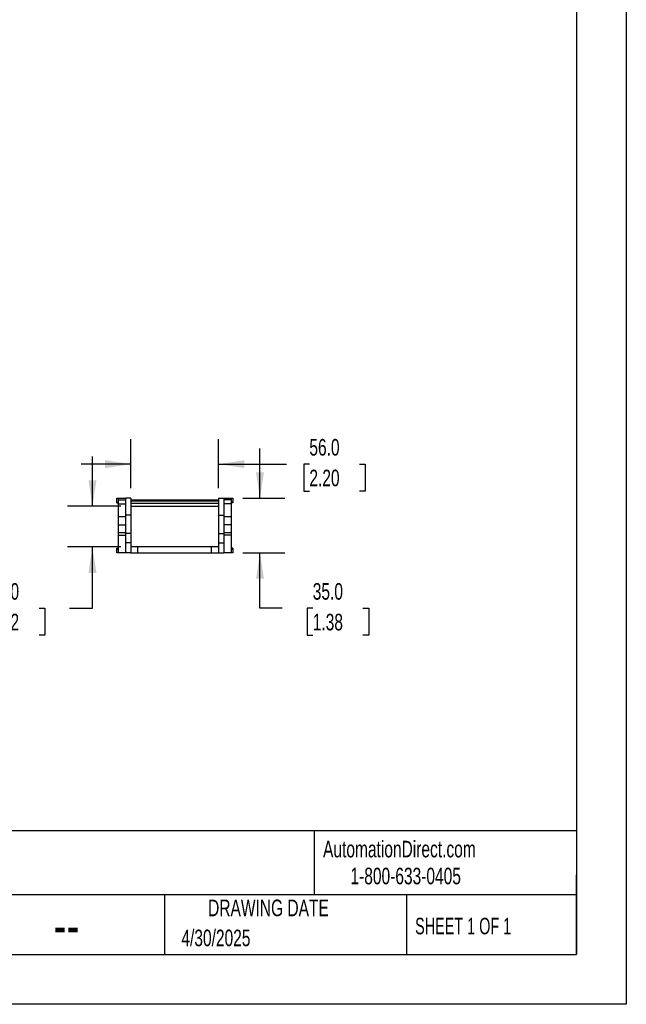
# Model space of a CAD drawing. Header units: millimetres. Extents: x 0 to 1397, y 0 to 1080.
# Tile 3 of 11: x 1010 to 1397, y 0 to 628. Entities that reach past the tile are written whole.
import ezdxf

# ---------------------------------------------------------------- set-up
doc = ezdxf.new("R2010")
doc.units = ezdxf.units.MM
doc.header["$LTSCALE"] = 5
doc.layers.add('DIMENSIONS', color=140, linetype='Continuous', lineweight=25)
doc.layers.add('TEXT', color=140, linetype='Continuous', lineweight=25)
doc.styles.add('SLDTEXTSTYLE0', font='TXT', dxfattribs={"width": 0.7})
doc.styles.add('SLDTEXTSTYLE1', font='TXT', dxfattribs={"width": 0.65})
doc.dimstyles.new('SLDDIMSTYLE1', dxfattribs={"dimtxt": 10.790039, "dimasz": 16.51, "dimexe": 0, "dimexo": 0.0625, "dimgap": 2.69751, "dimtad": 0, "dimtih": 1, "dimtoh": 1, "dimdec": 1, "dimrnd": 1e-09, "dimzin": 4, "dimdsep": 46, "dimtxsty": 'SLDTEXTSTYLE0', "dimsah": 1, "dimcen": 0.09, "dimadec": 0, "dimazin": 1, "dimtfac": 1, "dimtdec": 1, "dimtmove": 0, "dimatfit": 0, "dimfxl": 0, "dimfrac": 2, "dimtolj": 1, "dimtzin": 12, "dimarcsym": 0})

# ---------------------------------------------------------------- blocks, each defined once
blk = doc.blocks.new('_D_5')
at = {"layer": 'DIMENSIONS'}
for p, q in [((1080.82, 329.42), (1080.82, 360.62)), ((1136.82, 329.42), (1136.82, 360.62)), ((1080.82, 344.74), (1049.07, 344.74)), ((1136.82, 344.74), (1180.11, 344.74)), ((1194.73, 344.74), (1191.1, 344.74)), ((1191.1, 344.74), (1191.1, 327.59)), ((1226.79, 344.74), (1230.41, 344.74)), ((1230.41, 344.74), (1230.41, 327.59)), ((1191.1, 327.59), (1194.73, 327.59)), ((1230.41, 327.59), (1226.79, 327.59))]:
    blk.add_line(p, q, dxfattribs=at)
for points in [[(1080.82, 344.74), (1064.31, 347.28), (1064.31, 342.2)], [(1136.82, 344.74), (1153.33, 342.2), (1153.33, 347.28)]]:
    blk.add_solid(points, dxfattribs=at)
at = {"layer": 'DIMENSIONS', "char_height": 10.583, "attachment_point": 1, "style": 'SLDTEXTSTYLE0'}
for s, insert in [('56.0', (1194.73, 360.8)), ('2.20', (1194.73, 341.23))]:
    blk.add_mtext(s, dxfattribs=dict(at, insert=insert))
blk = doc.blocks.new('_D_6')
at = {"layer": 'DIMENSIONS'}
for p, q in [((1056.3, 317.87), (1056.3, 349.62)), ((1074.47, 317.87), (1040.43, 317.87)), ((1074.47, 291.87), (1040.43, 291.87)), ((1056.3, 252.76), (1056.3, 291.87)), ((990.21, 252.76), (986.58, 252.76)), ((986.58, 252.76), (986.58, 235.61)), ((1022.27, 252.76), (1025.89, 252.76)), ((1025.89, 252.76), (1025.89, 235.61)), ((1041.72, 252.76), (1056.3, 252.76)), ((986.58, 235.61), (990.21, 235.61)), ((1025.89, 235.61), (1022.27, 235.61))]:
    blk.add_line(p, q, dxfattribs=at)
for points in [[(1056.3, 317.87), (1058.84, 334.38), (1053.76, 334.38)], [(1056.3, 291.87), (1053.76, 275.36), (1058.84, 275.36)]]:
    blk.add_solid(points, dxfattribs=at)
at = {"layer": 'DIMENSIONS', "char_height": 10.583, "attachment_point": 1, "style": 'SLDTEXTSTYLE0'}
for s, insert in [('26.0', (990.21, 268.82)), ('1.02', (990.21, 249.25))]:
    blk.add_mtext(s, dxfattribs=dict(at, insert=insert))
blk = doc.blocks.new('_D_7')
at = {"layer": 'DIMENSIONS'}
for p, q in [((1163.21, 323.07), (1163.21, 354.82)), ((1152.17, 323.07), (1179.08, 323.07)), ((1152.17, 288.07), (1179.08, 288.07)), ((1163.21, 252.76), (1163.21, 288.07)), ((1177.44, 252.76), (1163.21, 252.76)), ((1196.89, 252.76), (1193.27, 252.76)), ((1193.27, 252.76), (1193.27, 235.61)), ((1228.96, 252.76), (1232.58, 252.76)), ((1232.58, 252.76), (1232.58, 235.61)), ((1193.27, 235.61), (1196.89, 235.61)), ((1232.58, 235.61), (1228.96, 235.61))]:
    blk.add_line(p, q, dxfattribs=at)
for points in [[(1163.21, 323.07), (1165.75, 339.58), (1160.67, 339.58)], [(1163.21, 288.07), (1160.67, 271.56), (1165.75, 271.56)]]:
    blk.add_solid(points, dxfattribs=at)
at = {"layer": 'DIMENSIONS', "char_height": 10.583, "attachment_point": 1, "style": 'SLDTEXTSTYLE0'}
for s, insert in [('35.0', (1196.89, 268.82)), ('1.38', (1196.89, 249.25))]:
    blk.add_mtext(s, dxfattribs=dict(at, insert=insert))

msp = doc.modelspace()

# ---------------------------------------------------------------- linework, layer by layer
at = {"color": 7, "linetype": 'Continuous'}
for p, q in [((1397.01, 1079.51), (1397.01, 0.01)), ((1397.01, 0.01), (0.01, 0.01))]:
    msp.add_line(p, q, dxfattribs=at)
for p, q in [((1071.82, 320.57), (1071.82, 323.07)), ((1071.82, 323.07), (1072.82, 323.07)), ((1071.82, 320.07), (1071.82, 320.57)), ((1071.82, 320.57), (1072.82, 320.57)), ((1072.82, 322.07), (1072.82, 323.07)), ((1072.82, 323.07), (1077.32, 323.07)), ((1072.82, 319.48), (1072.82, 322.07)), ((1072.82, 322.07), (1077.32, 322.07)), ((1080.82, 323.07), (1077.32, 323.07)), ((1077.32, 323.07), (1077.32, 312.23)), ((1080.82, 323.07), (1080.82, 312.23)), ((1080.82, 321.87), (1136.82, 321.87)), ((1080.82, 321.37), (1136.82, 321.37)), ((1136.82, 323.07), (1140.32, 323.07)), ((1136.82, 323.07), (1136.82, 312.23)), ((1140.32, 312.23), (1140.32, 323.07)), ((1140.32, 323.07), (1144.82, 323.07)), ((1144.82, 322.07), (1140.32, 322.07)), ((1144.82, 323.07), (1144.82, 322.07)), ((1144.82, 323.07), (1145.82, 323.07)), ((1144.82, 322.07), (1144.82, 319.48)), ((1145.82, 320.57), (1144.82, 320.57)), ((1145.82, 323.07), (1145.82, 320.57)), ((1145.82, 320.57), (1145.82, 320.07)), ((1071.82, 320.07), (1072.82, 320.07)), ((1072.82, 319.48), (1077.32, 319.48)), ((1072.82, 311.07), (1072.82, 319.48)), ((1080.82, 319.87), (1136.82, 319.87)), ((1080.82, 317.87), (1136.82, 317.87)), ((1144.82, 319.48), (1140.32, 319.48)), ((1145.82, 320.07), (1144.82, 320.07)), ((1144.82, 319.48), (1144.82, 311.07)), ((1077.32, 311.07), (1072.82, 311.07)), ((1072.82, 306.07), (1072.82, 311.07)), ((1080.82, 312.23), (1077.32, 312.23)), ((1077.32, 312.23), (1077.32, 300.5)), ((1080.82, 312.23), (1080.82, 300.5)), ((1136.82, 312.23), (1136.82, 300.5)), ((1136.82, 312.23), (1140.32, 312.23)), ((1140.32, 300.5), (1140.32, 312.23)), ((1144.82, 311.07), (1140.32, 311.07)), ((1144.82, 311.07), (1144.82, 306.07)), ((1072.82, 306.07), (1077.32, 306.07)), ((1072.82, 301.07), (1072.82, 306.07)), ((1144.82, 306.07), (1140.32, 306.07)), ((1144.82, 306.07), (1144.82, 301.07)), ((1072.82, 301.07), (1077.32, 301.07)), ((1072.82, 299.47), (1072.82, 301.07)), ((1072.82, 299.47), (1077.32, 299.47)), ((1072.82, 288.07), (1072.82, 299.47)), ((1080.82, 300.5), (1077.32, 300.5)), ((1077.32, 300.5), (1077.32, 294.57)), ((1080.82, 300.5), (1080.82, 294.57)), ((1136.82, 300.5), (1140.32, 300.5)), ((1136.82, 300.5), (1136.82, 294.57)), ((1140.32, 301.07), (1144.82, 301.07)), ((1140.32, 294.57), (1140.32, 300.5)), ((1144.82, 299.47), (1140.32, 299.47)), ((1144.82, 301.07), (1144.82, 299.47)), ((1144.82, 299.47), (1144.82, 288.07)), ((1071.82, 290.57), (1071.82, 291.07)), ((1071.82, 291.07), (1072.82, 291.07)), ((1071.82, 290.57), (1072.82, 290.57)), ((1071.82, 288.07), (1071.82, 290.57)), ((1080.82, 294.57), (1077.32, 294.57)), ((1077.32, 294.57), (1077.32, 288.07)), ((1080.82, 294.57), (1080.82, 288.07)), ((1085.32, 291.87), (1080.82, 291.87)), ((1085.32, 288.07), (1085.32, 291.87)), ((1132.32, 291.87), (1085.32, 291.87)), ((1132.32, 288.07), (1132.32, 291.87)), ((1136.82, 291.87), (1132.32, 291.87)), ((1136.82, 294.57), (1140.32, 294.57)), ((1136.82, 294.57), (1136.82, 288.07)), ((1140.32, 288.07), (1140.32, 294.57)), ((1145.82, 291.07), (1144.82, 291.07)), ((1145.82, 290.57), (1144.82, 290.57)), ((1145.82, 291.07), (1145.82, 290.57)), ((1145.82, 290.57), (1145.82, 288.07)), ((1072.82, 288.07), (1071.82, 288.07)), ((1077.32, 288.07), (1072.82, 288.07)), ((1080.82, 288.07), (1077.32, 288.07)), ((1080.82, 288.07), (1085.32, 288.07)), ((1085.32, 288.07), (1132.32, 288.07)), ((1132.32, 288.07), (1136.82, 288.07)), ((1136.82, 288.07), (1140.32, 288.07)), ((1144.82, 288.07), (1140.32, 288.07)), ((1145.82, 288.07), (1144.82, 288.07))]:
    msp.add_line(p, q)
at = {"layer": 'TEXT'}
for p, q in [((1365.25, 1047.75), (1365.25, 31.75)), ((1365.25, 110.63), (31.75, 110.63)), ((1197.88, 110.63), (1197.88, 69.85)), ((1365.25, 31.75), (1365.25, 82.55)), ((1365.25, 69.85), (31.75, 69.85)), ((1102.33, 69.85), (1102.33, 31.75)), ((1256.74, 69.85), (1256.74, 31.75)), ((31.75, 31.75), (1365.25, 31.75))]:
    msp.add_line(p, q, dxfattribs=at)

# ---------------------------------------------------------------- texts
at = {"color": 179, "linetype": 'Continuous', "lineweight": 18, "char_height": 10.5833, "attachment_point": 1, "style": 'SLDTEXTSTYLE0'}
for s, insert in [('AutomationDirect.com', (1203.47, 104.38)), ('1-800-633-0405', (1220.96, 87.19))]:
    msp.add_mtext(s, dxfattribs=dict(at, insert=insert))
at = {"layer": 'TEXT'}
for s, insert, char_height, attachment_point, style in [('DRAWING DATE', (1168.63, 66.82), 10.5833, 2, 'SLDTEXTSTYLE0'), ('SHEET 1 OF 1', (1262.21, 55.26), 10.5833, 1, 'SLDTEXTSTYLE1'), ('--', (1031.49, 63.67), 26.458, 1, 'SLDTEXTSTYLE0'), ('4/30/2025', (1113.06, 47.68), 10.583, 1, 'SLDTEXTSTYLE0')]:
    msp.add_mtext(s, dxfattribs=dict(at, insert=insert, char_height=char_height, attachment_point=attachment_point, style=style))

# ---------------------------------------------------------------- dimensions: what is measured, and where the dimension line sits
at = {"layer": 'DIMENSIONS'}
dim = msp.add_linear_dim(base=(1136.82, 344.74), p1=(1080.82, 323.07), p2=(1136.82, 323.07), dimstyle='SLDDIMSTYLE1', dxfattribs=at)
dim.commit()
dim.dimension.update_dxf_attribs({"geometry": '_D_5', "text_midpoint": (1210.76, 344.74), "dimtype": 160})
for base, p1, p2, picture, middle in [((1163.21, 288.07), (1145.82, 323.07), (1145.82, 288.07), '_D_7', (1163.21, 252.76)), ((1056.3, 291.87), (1080.82, 317.87), (1080.82, 291.87), '_D_6', (1056.3, 252.76))]:
    dim = msp.add_linear_dim(base=base, p1=p1, p2=p2, angle=90, dimstyle='SLDDIMSTYLE1', dxfattribs=at)
    dim.commit()
    dim.dimension.update_dxf_attribs({"geometry": picture, "text_midpoint": middle, "dimtype": 160})

doc.saveas('drawing.dxf')
